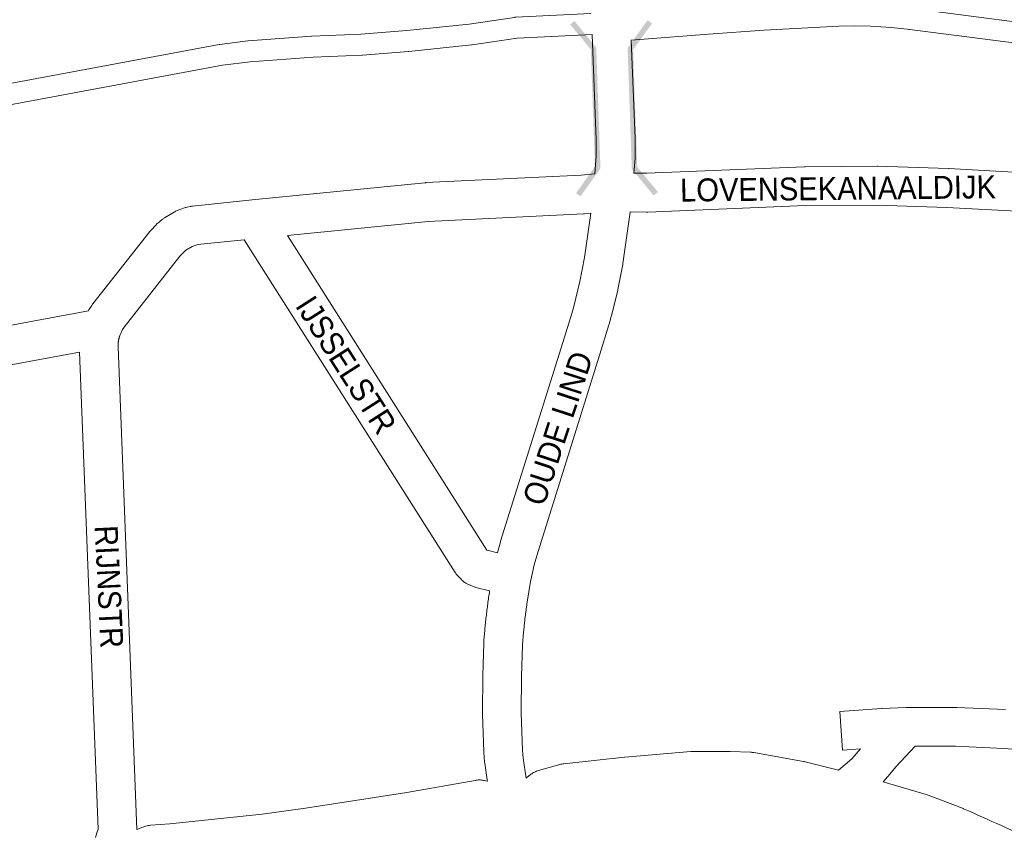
# Model space of a CAD drawing. Header units: metres. Extents: x 123819 to 142731, y 393440 to 405763.
# Tile 240 of 256: x 133826 to 134156, y 398692 to 398965. Entities that reach past the tile are written whole.
import ezdxf
from ezdxf.enums import TextEntityAlignment as Align

# ---------------------------------------------------------------- set-up
doc = ezdxf.new("R2010")
doc.units = ezdxf.units.M
doc.header["$MEASUREMENT"] = 0
for name, color, linetype, lineweight in [('gs-anno-wegen algemeen tekst', 7, 'Continuous', 0), ('gs-knt-fietspaden', 7, 'Continuous', 0), ('gs-knt-hoofdweg', 7, 'Continuous', 0), ('gs-knt-wegen algemeen', 7, 'Continuous', 0), ('gs-symb-viaduct', 7, 'Continuous', 0)]:
    doc.layers.add(name, color=color, linetype=linetype, lineweight=lineweight)
doc.styles.add('Style-Arial', font='arial.ttf')

# ---------------------------------------------------------------- blocks, each defined once
blk = doc.blocks.new('gg0-viaduct_93')
at = {"layer": 'gs-symb-viaduct', "linetype": 'Continuous'}
blk.add_hatch(color=7, dxfattribs=at).paths.add_polyline_path([(5.576, -1.689), (3.875, -0.366), (-3.875, -0.366), (-5.576, -1.689), (-5.8, -1.4), (-4, 0), (4, 0), (5.8, -1.4)])
blk = doc.blocks.new('gg0-viaduct_94')
at = {"layer": 'gs-symb-viaduct', "linetype": 'Continuous'}
blk.add_hatch(color=7, dxfattribs=at).paths.add_polyline_path([(-5.576, -1.689), (-5.8, -1.4), (-4, 0), (4, 0), (5.8, -1.4), (5.576, -1.689), (3.875, -0.366), (-3.875, -0.366)])

msp = doc.modelspace()

# ---------------------------------------------------------------- linework, layer by layer
at = {"layer": 'gs-knt-fietspaden', "color": 7, "linetype": 'Continuous', "flags": 128}
for points in [[(134124.52, 398968.58), (134182.98, 398960.99), (134183.03, 398960.99), (134193.89, 398959.43), (134193.97, 398959.42), (134217.49, 398955.45), (134217.6, 398955.43), (134240.97, 398950.68), (134241.06, 398950.67), (134252.68, 398948), (134252.73, 398947.98), (134264.31, 398945.12), (134264.36, 398945.11), (134285.99, 398939.41), (134286.06, 398939.39), (134308.66, 398932.88), (134308.77, 398932.84), (134331.13, 398925.57), (134331.24, 398925.53), (134350.09, 398918.68)], [(133708.76, 398922.06), (133892.88, 398956.43), (133892.99, 398956.45), (133893.1, 398956.47), (133902.52, 398957.62), (133902.68, 398957.64), (133923.92, 398959.21), (133924.03, 398959.22), (133940.46, 398959.9), (133955.87, 398961.09), (133976.79, 398963.24), (133992.01, 398965.52), (133992.12, 398965.54), (133992.24, 398965.55), (133992.35, 398965.56), (134017.64, 398966.84)], [(134451.56, 398862.13), (134435.56, 398871.17), (134412.38, 398883.35), (134397.42, 398890.74), (134368.13, 398904.05), (134350.89, 398910.92), (134328.9, 398918.91), (134306.66, 398926.15), (134284.16, 398932.63), (134262.6, 398938.31), (134251.08, 398941.16), (134239.53, 398943.81), (134216.26, 398948.54), (134192.85, 398952.49), (134182.05, 398954.03), (134123.66, 398961.62), (134118.33, 398962.17), (134111.46, 398962.59), (134106.12, 398962.7), (134100.78, 398962.61), (134075.79, 398961.21), (134057.01, 398959.95), (134031.09, 398957.84)], [(134017.98, 398959.82), (133992.88, 398958.56), (133977.75, 398956.29), (133977.58, 398956.27), (133956.54, 398954.11), (133956.45, 398954.1), (133940.94, 398952.9), (133940.82, 398952.89), (133924.38, 398952.21), (133903.29, 398950.64), (133894.07, 398949.51), (133894.06, 398949.51), (133894.06, 398949.51)], [(133894.06, 398949.51), (133709.95, 398915.14), (133709.86, 398915.13), (133709.76, 398915.11), (133702.57, 398914.19), (133702.44, 398914.18), (133702.32, 398914.17), (133702.19, 398914.16), (133694.83, 398914.02), (133694.71, 398914.02), (133694.58, 398914.02), (133694.45, 398914.03), (133687.12, 398914.69), (133687, 398914.7), (133686.88, 398914.72), (133686.77, 398914.74), (133670.86, 398917.81), (133664.28, 398918.64), (133661.11, 398918.77), (133653.51, 398918.52), (133650.06, 398918.18), (133646.6, 398917.65), (133643.34, 398917)]]:
    msp.add_lwpolyline(points, dxfattribs=at)
at = {"layer": 'gs-knt-hoofdweg', "color": 7, "linetype": 'Continuous', "flags": 128}
for points in [[(133995.89, 398710.27), (133996.28, 398710.59), (133997.19, 398711.31), (133997.47, 398711.52), (133997.76, 398711.72), (133998.05, 398711.91), (133998.36, 398712.08), (133998.67, 398712.25), (133998.99, 398712.39), (133999.31, 398712.52), (133999.64, 398712.64), (133999.98, 398712.75), (134007.15, 398714.79), (134007.48, 398714.88), (134007.82, 398714.95), (134008.15, 398715.01), (134008.49, 398715.05), (134028.85, 398717.25), (134029.03, 398717.27), (134051.13, 398719.13), (134051.47, 398719.16), (134051.81, 398719.16), (134064.12, 398719.15), (134064.37, 398719.15), (134071.11, 398718.93), (134071.49, 398718.9), (134071.88, 398718.86), (134072.26, 398718.81), (134088.99, 398715.81), (134089.26, 398715.76), (134089.52, 398715.7), (134100.68, 398712.9)], [(133865.33, 398692.96), (133867.24, 398693.78), (133867.6, 398693.92), (133867.95, 398694.05), (133868.32, 398694.15), (133868.69, 398694.24), (133869.06, 398694.32), (133869.44, 398694.37), (133869.81, 398694.41), (133876.36, 398694.88), (133907.29, 398698.17), (133921.89, 398700.13), (133955.88, 398705.42), (133978.76, 398709.49), (133979.12, 398709.55), (133979.47, 398709.59), (133979.83, 398709.61), (133980.18, 398709.62), (133980.54, 398709.61), (133980.89, 398709.58), (133981.25, 398709.54), (133981.6, 398709.49), (133981.95, 398709.42), (133982.3, 398709.33), (133982.89, 398709.17)], [(134115.65, 398708.99), (134115.78, 398708.95), (134116, 398708.89), (134116, 398708.89), (134116, 398708.89)], [(134116, 398708.89), (134130.13, 398704.72), (134130.43, 398704.63), (134130.72, 398704.52), (134142.28, 398700.11), (134142.47, 398700.03), (134142.66, 398699.95), (134144.25, 398699.25), (134145.84, 398698.54), (134147.42, 398697.84), (134149.01, 398697.13), (134150.59, 398696.42), (134152.17, 398695.72), (134153.76, 398695.01), (134155.34, 398694.3), (134156.92, 398693.58), (134158.5, 398692.87), (134160.09, 398692.16)]]:
    msp.add_lwpolyline(points, dxfattribs=at)
at = {"layer": 'gs-knt-wegen algemeen', "color": 7, "linetype": 'Continuous', "flags": 128}
for points in [[(134018.89, 398913.05), (134019.42, 398919.06), (134019.43, 398924.47), (134017.98, 398959.82)], [(134031.09, 398957.84), (134032.44, 398924.87), (134032.45, 398924.59), (134032.44, 398918.76), (134032.43, 398918.48), (134032.41, 398918.2), (134031.98, 398913.3)], [(134031.98, 398913.3), (134036.35, 398913.2), (134089.22, 398915.41), (134089.45, 398915.42), (134113.63, 398915.57), (134113.89, 398915.57), (134137.47, 398914.77), (134137.6, 398914.77), (134163.39, 398913.38)], [(133714.1, 398842.01), (133849.01, 398867.02), (133849.06, 398867.11), (133849.2, 398867.34), (133850.19, 398868.89), (133850.31, 398869.07), (133850.43, 398869.25), (133850.56, 398869.42), (133869.62, 398893.62), (133869.78, 398893.82), (133869.94, 398894.01), (133871.71, 398895.92), (133871.9, 398896.13), (133872.11, 398896.33), (133872.33, 398896.51), (133873.74, 398897.7), (133873.95, 398897.86), (133874.16, 398898.02), (133874.38, 398898.16), (133874.6, 398898.3), (133877.77, 398900.17), (133878.03, 398900.32), (133878.29, 398900.45), (133878.55, 398900.57), (133878.82, 398900.67), (133881.3, 398901.59), (133881.58, 398901.69), (133881.86, 398901.77), (133882.15, 398901.84), (133883.17, 398902.07), (133883.41, 398902.12), (133883.66, 398902.16), (133883.9, 398902.19), (133903.97, 398904.28), (133904.01, 398904.29), (133961.92, 398910.05), (133962.08, 398910.06), (133962.25, 398910.07), (134014.29, 398912.58), (134018.89, 398913.05)], [(134294.62, 398873.05), (134262.23, 398883.28), (134243.4, 398888.51), (134230.64, 398891.5), (134216.33, 398894.28), (134203.86, 398896.24), (134188.76, 398897.93), (134172.17, 398899.61), (134162.61, 398900.38), (134136.97, 398901.76), (134113.58, 398902.55), (134089.65, 398902.4), (134036.69, 398900.18), (134036.48, 398900.18), (134036.27, 398900.18), (134030.79, 398900.3)], [(134017.58, 398899.83), (134015.45, 398899.61), (134015.27, 398899.59), (134015.09, 398899.58), (133963.04, 398897.07), (133915.8, 398892.37)], [(133986.24, 398785.85), (133987.26, 398789.5), (133987.31, 398789.7), (134008.2, 398856.4), (134011.21, 398866.13), (134011.86, 398868.53), (134013.92, 398876.88), (134015.46, 398884.95), (134017.58, 398899.83)], [(134030.79, 398900.3), (134030.77, 398900.11), (134028.33, 398882.96), (134028.28, 398882.65), (134026.67, 398874.26), (134026.64, 398874.1), (134026.6, 398873.94), (134024.49, 398865.34), (134024.44, 398865.17), (134023.74, 398862.59), (134023.68, 398862.39), (134020.64, 398852.55), (134020.63, 398852.53), (133999.77, 398785.91), (133998.62, 398781.79), (133997.44, 398776.64), (133997.38, 398776.3), (133997.32, 398775.96), (133997.26, 398775.63), (133997.2, 398775.29), (133997.14, 398774.95), (133997.08, 398774.61), (133997.02, 398774.27), (133996.96, 398773.94), (133996.91, 398773.6), (133996.85, 398773.26), (133996.79, 398772.92), (133996.74, 398772.58), (133996.68, 398772.24), (133996.63, 398771.91), (133996.63, 398771.91), (133996.63, 398771.9)], [(133915.8, 398892.37), (133982.74, 398786.72), (133982.75, 398786.71), (133982.77, 398786.7), (133986.24, 398785.85)], [(133901.31, 398890.91), (133885.63, 398889.28), (133885.41, 398889.23), (133883.89, 398888.66), (133881.68, 398887.36), (133881, 398886.79), (133879.69, 398885.38), (133879.69, 398885.37), (133860.99, 398861.62), (133860.46, 398860.78), (133859.9, 398859.48)], [(133983.64, 398773.08), (133979.05, 398774.21), (133978.75, 398774.29), (133978.45, 398774.39), (133978.16, 398774.5), (133977.88, 398774.62), (133976.15, 398775.42), (133975.87, 398775.55), (133975.6, 398775.7), (133975.34, 398775.87), (133975.08, 398776.04), (133974.83, 398776.23), (133974.59, 398776.43), (133974.36, 398776.64), (133974.15, 398776.86), (133972.84, 398778.24), (133972.63, 398778.47), (133972.44, 398778.71), (133972.25, 398778.96), (133972.08, 398779.22), (133901.31, 398890.91)], [(133859.9, 398859.48), (133859.59, 398858.75), (133859.55, 398858.65), (133859.51, 398858.54), (133859.47, 398858.43), (133859.43, 398858.32), (133859.4, 398858.21), (133859.36, 398858.1), (133859.33, 398857.99), (133859.3, 398857.88), (133859.27, 398857.76), (133859.24, 398857.65), (133859.21, 398857.54), (133859.19, 398857.43), (133859.16, 398857.31), (133859.14, 398857.2), (133859.12, 398857.09), (133859.1, 398856.97), (133859.08, 398856.86), (133859.07, 398856.74), (133859.05, 398856.63), (133859.04, 398856.51), (133859.03, 398856.4), (133859.02, 398856.28), (133859.01, 398856.17), (133859, 398856.05), (133859, 398855.93), (133859, 398855.82), (133858.99, 398855.7), (133858.99, 398855.59), (133858.99, 398855.47), (133859, 398855.36), (133859, 398855.24), (133859.01, 398855.12), (133859.02, 398854.99), (133865.33, 398692.96)], [(133859.9, 398859.48), (133859.9, 398859.48), (133859.9, 398859.48)], [(133859.9, 398859.48), (133859.9, 398859.48), (133859.9, 398859.48)], [(133846.05, 398853.23), (133716.49, 398829.22), (133578.26, 398802.86), (133578.24, 398802.85), (133485.05, 398785.44)], [(133851.41, 398690.29), (133851.9, 398691.83), (133852.29, 398693.05), (133846.05, 398853.23)], [(133982.89, 398709.17), (133982.81, 398709.68), (133981.97, 398715.22), (133981.94, 398715.47), (133981.91, 398715.73), (133981.69, 398718.83), (133981.68, 398719.05), (133981.2, 398731.66), (133981.19, 398731.97), (133981.33, 398744.68), (133981.33, 398744.81), (133981.64, 398755.4), (133981.66, 398755.68), (133981.7, 398756.22), (133981.74, 398756.77), (133981.78, 398757.32), (133981.83, 398757.86), (133981.88, 398758.41), (133981.92, 398758.95), (133981.97, 398759.5), (133982.02, 398760.04), (133982.07, 398760.59), (133982.13, 398761.14), (133982.18, 398761.68), (133982.24, 398762.23), (133982.29, 398762.77), (133982.35, 398763.31), (133982.41, 398763.86), (133982.47, 398764.4), (133982.53, 398764.95), (133982.6, 398765.49), (133982.66, 398766.04), (133982.73, 398766.58), (133982.8, 398767.12), (133982.87, 398767.67), (133982.94, 398768.21), (133983.01, 398768.75), (133983.08, 398769.29), (133983.16, 398769.84), (133983.23, 398770.38), (133983.31, 398770.92), (133983.39, 398771.46), (133983.47, 398772.01), (133983.55, 398772.55), (133983.64, 398773.08)], [(133996.63, 398771.9), (133996.58, 398771.57), (133996.52, 398771.23), (133996.47, 398770.89), (133996.42, 398770.55), (133996.37, 398770.21), (133996.32, 398769.87), (133996.27, 398769.53), (133996.22, 398769.19), (133996.17, 398768.85), (133996.12, 398768.51), (133996.07, 398768.17), (133996.03, 398767.83), (133995.98, 398767.49), (133995.93, 398767.15), (133995.89, 398766.81), (133995.84, 398766.47), (133995.8, 398766.13), (133995.75, 398765.79), (133995.71, 398765.45), (133995.67, 398765.11), (133995.63, 398764.77), (133995.58, 398764.43), (133995.54, 398764.09), (133995.5, 398763.75), (133995.46, 398763.41), (133995.42, 398763.07), (133995.38, 398762.73), (133995.35, 398762.39), (133995.31, 398762.04), (133995.27, 398761.7), (133995.24, 398761.36), (133995.2, 398761.02), (133995.17, 398760.68), (133995.13, 398760.34), (133995.1, 398760), (133995.06, 398759.66), (133995.03, 398759.31), (133995, 398758.97), (133994.97, 398758.63), (133994.93, 398758.29), (133994.9, 398757.95), (133994.87, 398757.61), (133994.84, 398757.26), (133994.82, 398756.92), (133994.79, 398756.58), (133994.76, 398756.24), (133994.73, 398755.9), (133994.71, 398755.56), (133994.68, 398755.21), (133994.65, 398754.87), (133994.34, 398744.48), (133994.21, 398732), (133994.68, 398719.66), (133994.88, 398716.92), (133995.89, 398710.27)], [(134224.92, 398662.25), (134227.32, 398667.38), (134228.36, 398669.58), (134240.58, 398699.23), (134241.34, 398701.71), (134234.24, 398704.61), (134226.67, 398707.29), (134219.11, 398709.45), (134203.51, 398713.31), (134187.74, 398716.4), (134179.9, 398717.64), (134163.9, 398719.57), (134155.99, 398720.23), (134139.94, 398720.97), (134126.44, 398720.94), (134119.96, 398713.97), (134117.91, 398711.6), (134115.65, 398708.99)]]:
    msp.add_lwpolyline(points, dxfattribs=at)
msp.add_lwpolyline([(134100.68, 398712.9), (134105.15, 398716.75), (134108.01, 398720.06), (134102.06, 398719.63, -0.384551), (134102.05, 398719.63), (134101.11, 398732.6, -0.38455), (134101.12, 398732.61), (134115.09, 398733.62), (134115.31, 398733.63), (134123.35, 398733.95), (134123.58, 398733.95), (134140.07, 398733.99), (134140.23, 398733.99), (134140.38, 398733.99), (134156.72, 398733.23)], format="xyb", dxfattribs=at)

# ---------------------------------------------------------------- block references
at = {"layer": 'gs-symb-viaduct', "color": 7, "linetype": 'Continuous', "xscale": 5.07812528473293, "yscale": 5.023392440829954, "zscale": 5.07812528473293}
for name, p, rotation in [('gg0-viaduct_94', (134030.63, 398934.93), 91.99556131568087), ('gg0-viaduct_93', (134020.11, 398935.15), 271.9955613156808)]:
    msp.add_blockref(name, p, dxfattribs=dict(at, rotation=rotation))

# ---------------------------------------------------------------- texts
at = {"layer": 'gs-anno-wegen algemeen tekst', "color": 7, "style": 'Style-Arial', "width": 0.909091}
for s, rotation, p in [('LOVENSEKANAALDIJK', 0.6127, (134100.51, 398908.12)), ('IJSSELSTR', 302.6194, (133935.49, 398848.86)), ('OUDE LIND', 71.8508, (134006.49, 398827.64)), ('RIJNSTR', 272.7972, (133855.96, 398774.46))]:
    msp.add_text(s, height=7.7, rotation=rotation, dxfattribs=at).set_placement(p, align=Align.MIDDLE_CENTER)

doc.saveas('drawing.dxf')
